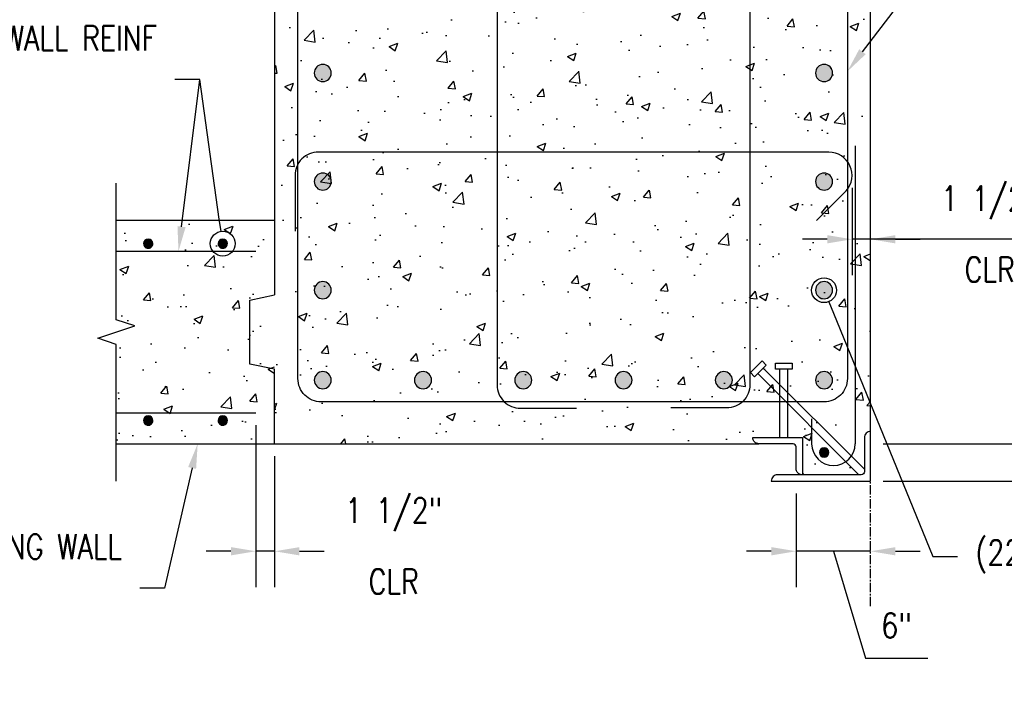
# Model space of a CAD drawing. Header units: inches. Extents: x -95 to 1683, y 766 to 1410.
# Tile 2 of 256: x 181 to 260, y 813 to 867. Entities that reach past the tile are written whole.
import ezdxf
from ezdxf import colors
from ezdxf.entities.mleader import LeaderData, LeaderLine
from ezdxf.math import Vec2, Vec3

# ---------------------------------------------------------------- set-up
doc = ezdxf.new("R2010")
doc.units = ezdxf.units.IN
doc.header["$MEASUREMENT"] = 0
doc.header["$PDMODE"] = 2
doc.header["$PDSIZE"] = 5
doc.linetypes.add('CENTER2', pattern=[1.125, 0.75, -0.125, 0.125, -0.125])
for name, color, linetype in [('A-DETL', 3, 'Continuous'), ('A-DETL-GENF', 3, 'Continuous'), ('A-DETL-MEDM', 3, 'Continuous'), ('A-DETL-WIDE', 5, 'Continuous'), ('A-WALL', 4, 'Continuous'), ('S-ANNO-DIMS', 1, 'Continuous'), ('S-ANNO-NOTE', 2, 'Continuous'), ('S-COLS', 4, 'Continuous'), ('S-DETL-HVY', 4, 'Continuous'), ('S-DETL-LIGHT', 1, 'Continuous'), ('S-GRID', 1, 'CENTER2')]:
    doc.layers.add(name, color=color, linetype=linetype)
doc.layers.add('A-WALL-PATT', color=9, linetype='Continuous', true_color=0x808080)
doc.styles.add('Annotative', font='romans.shx', dxfattribs={"width": 0.8, "height": 0.125})
doc.dimstyles.new('Annotative', dxfattribs={"dimscale": 0, "dimtxt": 0.125, "dimasz": 0.125, "dimexe": 0.18, "dimexo": 0.0625, "dimgap": 0.09, "dimtad": 1, "dimdec": 3, "dimzin": 3, "dimdsep": 46, "dimlunit": 4, "dimtxsty": 'Annotative', "dimcen": 0.09, "dimclrt": 2, "dimazin": 2, "dimtfac": 1, "dimtdec": 3, "dimtmove": 1, "dimatfit": 0, "dimfxl": 1, "dimtfill": 1, "dimfrac": 2, "dimtolj": 1, "dimtzin": 0, "dimarcsym": 0})

# ---------------------------------------------------------------- blocks, each defined once
blk = doc.blocks.new('Reinforcing Bend Type T1_USACE - _6-1581527-PILASTER CORNER PLAN')
at = {"lineweight": -3}
blk.add_line((241.703, 886.984), (244.04, 889.32), dxfattribs=at)
for points in [[(244.05, 889.329, -0.655401), (247.202, 887.957), (247.202, 838.456, -0.414214), (245.327, 836.581), (204.827, 836.581, -0.414214), (202.952, 838.456), (202.952, 887.956, -0.414214), (204.827, 889.831), (245.257, 889.831)], [(244.355, 884.337), (246.745, 886.728, 0.1764), (247.202, 887.927, 0.017511)]]:
    blk.add_lwpolyline(points, format="xyb", dxfattribs=at)
blk = doc.blocks.new('Reinforcing Bar Section_USACE - __11-1185627-PILASTER CORNER PLAN')
at = {"layer": 'A-DETL-GENF'}
blk.add_hatch(color=256, dxfattribs=at).paths.add_polyline_path([(245.174, 887.411), (245.48, 887.411), (245.756, 887.543), (245.947, 887.783), (246.015, 888.081), (245.947, 888.379), (245.756, 888.618), (245.48, 888.751), (245.174, 888.751), (244.888, 888.605), (244.708, 888.379), (244.64, 888.081), (244.708, 887.783), (244.899, 887.543)])
for start, end in [(0, 180), (180, 0)]:
    blk.add_arc((245.327, 888.081), 0.688, start, end, dxfattribs=at)
blk = doc.blocks.new('Reinforcing Bend Type T9_USACE - _6-1282184-PILASTER CORNER PLAN')
at = {"lineweight": -3}
blk.add_lwpolyline([(244.727, 851.207), (247.107, 853.587, 0.646084), (245.699, 856.709), (204.594, 856.709, 0.414214), (202.719, 854.834), (202.719, 850.331)], format="xyb", dxfattribs=at)
blk = doc.blocks.new('Reinforcing Bend Type T9_USACE - _6-1400937-PILASTER CORNER PLAN')
at = {"lineweight": -3}
blk.add_lwpolyline([(224.501, 887.391), (222.121, 889.772, 0.646084), (218.999, 888.364), (218.999, 873.834), (218.999, 837.968, 0.414214), (220.874, 836.093), (225.377, 836.093)], format="xyb", dxfattribs=at)
blk = doc.blocks.new('Reinforcing Bar Section_USACE - __6-1491246-PILASTER CORNER PLAN')
at = {"layer": 'A-DETL-GENF'}
blk.add_hatch(color=256, dxfattribs=at).paths.add_polyline_path([(247.202, 897.01), (247.365, 897.047), (247.496, 897.152), (247.568, 897.302), (247.568, 897.469), (247.496, 897.619), (247.365, 897.723), (247.202, 897.76), (247.04, 897.723), (246.909, 897.619), (246.837, 897.469), (246.837, 897.302), (246.909, 897.152), (247.04, 897.047)])
for start, end in [(90, 270), (270, 90)]:
    blk.add_arc((247.202, 897.385), 0.375, start, end, dxfattribs=at)
blk = doc.blocks.new('Reinforcing Bar Section_USACE - __6-1581488-PILASTER CORNER PLAN')
at = {"layer": 'A-DETL-GENF'}
blk.add_hatch(color=256, dxfattribs=at).paths.add_polyline_path([(238.952, 897.01), (239.115, 897.047), (239.246, 897.152), (239.318, 897.302), (239.318, 897.469), (239.246, 897.619), (239.115, 897.723), (238.952, 897.76), (238.79, 897.723), (238.659, 897.619), (238.587, 897.469), (238.587, 897.302), (238.659, 897.152), (238.79, 897.047)])
for start, end in [(90, 270), (270, 90)]:
    blk.add_arc((238.952, 897.385), 0.375, start, end, dxfattribs=at)
blk = doc.blocks.new('Break Line - Break Line-2020310-PILASTER CORNER PLAN')
at = {"layer": 'A-DETL-MEDM', "lineweight": -3}
for p, q in [((188.327, 840.206), (188.327, 851.206)), ((189.827, 839.706), (188.327, 840.206)), ((186.827, 838.706), (189.827, 839.706)), ((188.327, 838.206), (186.827, 838.706)), ((188.327, 827.206), (188.327, 838.206))]:
    blk.add_line(p, q, dxfattribs=at)
blk = doc.blocks.new('*D64')
at = {"layer": 'Defpoints', "color": 0, "transparency": 16777216}
for p in [(249.077, 893.206), (249.077, 833.206), (278.565, 833.206)]:
    blk.add_point(p, dxfattribs=at)
at = {"layer": 'S-ANNO-DIMS', "color": 0, "lineweight": -2, "transparency": 16777216}
for p, q in [((278.565, 891.206), (278.565, 835.206)), ((250.077, 833.206), (281.445, 833.206))]:
    blk.add_line(p, q, dxfattribs=at)
at = {"layer": 'S-ANNO-DIMS', "color": 0, "transparency": 16777216}
for points in [[(278.231, 891.206), (278.898, 891.206), (278.565, 893.206)], [(278.231, 835.206), (278.898, 835.206), (278.565, 833.206)]]:
    blk.add_solid(points, dxfattribs=at)
at = {"layer": 'S-ANNO-DIMS', "color": 2, "lineweight": -3, "transparency": 16777216, "insert": (275.934, 863.206), "char_height": 2, "width": 8.21858, "attachment_point": 5, "rotation": 90, "style": 'Annotative'}
blk.add_mtext('\\A1;5\'-0"', dxfattribs=at)
blk = doc.blocks.new('_DotBlank')
at = {"color": 0, "linetype": 'ByBlock', "lineweight": -2}
blk.add_line((-0.5, 0), (-1, 0), dxfattribs=at)
blk.add_circle((0, 0), 0.5, dxfattribs=at)
blk = doc.blocks.new('Reinf Bar Section_USACE - __6-599924-PILASTER MIDDLE LEFT PLAN')
at = {"layer": 'A-DETL-GENF'}
blk.add_hatch(color=256, dxfattribs=at).paths.add_polyline_path([(-0.083, -0.366), (0.083, -0.366), (0.234, -0.293), (0.338, -0.163), (0.375, 0), (0.338, 0.163), (0.234, 0.293), (0.083, 0.366), (-0.083, 0.366), (-0.234, 0.293), (-0.338, 0.163), (-0.375, 0), (-0.338, -0.163), (-0.234, -0.293)])
for start, end in [(0, 180), (180, 0)]:
    blk.add_arc((0, 0), 0.375, start, end, dxfattribs=at)
blk = doc.blocks.new('*D70')
at = {"layer": 'Defpoints', "color": 0, "transparency": 16777216}
for p in [(243.077, 830.206), (249.077, 830.206), (243.077, 824.545)]:
    blk.add_point(p, dxfattribs=at)
at = {"layer": 'S-ANNO-DIMS', "color": 0, "lineweight": -2, "transparency": 16777216}
for p, q in [((243.077, 829.206), (243.077, 821.665)), ((241.077, 824.545), (239.077, 824.545)), ((249.077, 824.545), (243.077, 824.545)), ((249.077, 824.545), (243.077, 824.545)), ((246.077, 824.545), (248.661, 815.934)), ((251.077, 824.545), (253.077, 824.545)), ((248.661, 815.934), (253.674, 815.934))]:
    blk.add_line(p, q, dxfattribs=at)
at = {"layer": 'S-ANNO-DIMS', "color": 0, "transparency": 16777216}
for points in [[(241.077, 824.878), (241.077, 824.212), (243.077, 824.545)], [(251.077, 824.878), (251.077, 824.212), (249.077, 824.545)]]:
    blk.add_solid(points, dxfattribs=at)
at = {"layer": 'S-ANNO-DIMS', "color": 2, "transparency": 16777216, "insert": (251.167, 818.564), "char_height": 2, "attachment_point": 5, "style": 'Annotative', "bg_fill": 3, "box_fill_scale": 1.25, "bg_fill_color": 256, "bg_fill_true_color": 13158600, "bg_fill_transparency": 0}
blk.add_mtext('\\A1;6"', dxfattribs=at)
blk = doc.blocks.new('*D71')
at = {"layer": 'Defpoints', "color": 0, "transparency": 16777216}
for p in [(249.077, 833.206), (249.077, 830.206), (270.033, 830.206)]:
    blk.add_point(p, dxfattribs=at)
at = {"layer": 'S-ANNO-DIMS', "color": 0, "lineweight": -2, "transparency": 16777216}
for p, q in [((270.033, 844.414), (270.033, 833.206)), ((270.033, 835.206), (270.033, 837.206)), ((270.033, 833.206), (270.033, 830.206)), ((270.033, 833.206), (270.033, 830.206)), ((250.077, 830.206), (272.913, 830.206)), ((270.033, 828.206), (270.033, 826.206))]:
    blk.add_line(p, q, dxfattribs=at)
at = {"layer": 'S-ANNO-DIMS', "color": 0, "transparency": 16777216}
for points in [[(269.699, 835.206), (270.366, 835.206), (270.033, 833.206)], [(269.699, 828.206), (270.366, 828.206), (270.033, 830.206)]]:
    blk.add_solid(points, dxfattribs=at)
at = {"layer": 'S-ANNO-DIMS', "color": 2, "transparency": 16777216, "insert": (267.402, 841.87), "char_height": 2, "attachment_point": 5, "rotation": 90, "style": 'Annotative'}
blk.add_mtext('\\A1;3"', dxfattribs=at)
blk = doc.blocks.new('*D73')
at = {"layer": 'Defpoints', "color": 0, "transparency": 16777216}
for p in [(199.562, 835.697), (201.077, 833.206), (199.562, 824.545)]:
    blk.add_point(p, dxfattribs=at)
at = {"layer": 'S-ANNO-DIMS', "color": 0, "lineweight": -2, "transparency": 16777216}
for p, q in [((199.562, 834.697), (199.562, 821.665)), ((201.077, 832.206), (201.077, 821.665)), ((197.562, 824.545), (195.562, 824.545)), ((201.077, 824.545), (199.562, 824.545)), ((203.077, 824.545), (205.077, 824.545))]:
    blk.add_line(p, q, dxfattribs=at)
at = {"layer": 'S-ANNO-DIMS', "color": 0, "transparency": 16777216}
for points in [[(197.562, 824.878), (197.562, 824.212), (199.562, 824.545)], [(203.077, 824.878), (203.077, 824.212), (201.077, 824.545)]]:
    blk.add_solid(points, dxfattribs=at)
at = {"layer": 'S-ANNO-DIMS', "color": 2, "transparency": 16777216, "char_height": 2, "attachment_point": 5, "style": 'Annotative', "bg_fill": 3, "box_fill_scale": 1.25, "bg_fill_color": 256, "bg_fill_true_color": 13158600, "bg_fill_transparency": 0}
for s, insert in [('\\A1;1 1/2"', (210.67, 827.509)), ('\\A1;CLR', (210.67, 822.105))]:
    blk.add_mtext(s, dxfattribs=dict(at, insert=insert))
blk = doc.blocks.new('*D74')
at = {"layer": 'Defpoints', "color": 0, "transparency": 16777216}
for p in [(247.577, 854.831), (247.577, 849.684), (249.077, 843.655)]:
    blk.add_point(p, dxfattribs=at)
at = {"layer": 'S-ANNO-DIMS', "color": 0, "lineweight": -2, "transparency": 16777216}
for p, q in [((247.577, 853.831), (247.577, 846.804)), ((249.077, 844.655), (249.077, 852.564)), ((245.577, 849.684), (243.577, 849.684)), ((249.077, 849.684), (247.577, 849.684)), ((249.077, 849.684), (247.577, 849.684)), ((264.262, 849.684), (249.077, 849.684)), ((251.077, 849.684), (253.077, 849.684))]:
    blk.add_line(p, q, dxfattribs=at)
at = {"layer": 'S-ANNO-DIMS', "color": 0, "transparency": 16777216}
for points in [[(245.577, 850.017), (245.577, 849.35), (247.577, 849.684)], [(251.077, 850.017), (251.077, 849.35), (249.077, 849.684)]]:
    blk.add_solid(points, dxfattribs=at)
at = {"layer": 'S-ANNO-DIMS', "color": 2, "transparency": 16777216, "insert": (258.67, 847.244), "char_height": 2, "attachment_point": 5, "style": 'Annotative', "bg_fill": 3, "box_fill_scale": 1.25, "bg_fill_color": 256, "bg_fill_true_color": 13158600, "bg_fill_transparency": 0}
blk.add_mtext('\\A1;CLR', dxfattribs=at)
at = {"layer": 'S-ANNO-DIMS', "color": 2, "transparency": 16777216, "insert": (258.67, 852.647), "char_height": 2, "attachment_point": 5, "style": 'Annotative', "bg_fill": 3, "box_fill_scale": 1.25, "bg_fill_color": 256, "bg_fill_true_color": 13158600, "bg_fill_transparency": 0}
blk.add_mtext('\\A1;1 1/2"', dxfattribs=at)

msp = doc.modelspace()

# ---------------------------------------------------------------- hatches: boundary and pattern name
at = {"layer": 'A-WALL-PATT', "lineweight": -3}
h = msp.add_hatch(dxfattribs=at)
h.set_pattern_fill('AR-CONC', color=256, style=0)
h.set_pattern_definition([(50, (0, 0), (7.1726, -0.62752), [0.75, -8.25]), (355, (0, 0), (-1.387513, 7.52192), [0.6, -6.6]), (100.45144, (0.598, -0.052), (5.78509, 6.8944), [0.6374, -7.01142]), (46.1842, (0, 2), (10.67241, -1.65519), [1.125, -12.375]), (96.6356, (0.889, 1.862), (9.34662, 9.74119), [0.9561, -10.51714]), (351.1842, (0, 2), (9.34662, 9.74119), [0.9, -9.9]), (21, (1, 1.5), (5.96907, -4.02619), [0.75, -8.25]), (326, (1, 1.5), (2.433153, 7.2515), [0.6, -6.6]), (71.45144, (1.4974, 1.1645), (8.402224, 3.22531), [0.6374, -7.01142]), (37.5, (0, 0), (0.1215986, 3.3289385), [0, -6.52, 0, -6.7, 0, -6.625]), (7.5, (0, 0), (2.630695, 3.944117), [0, -3.82, 0, -6.37, 0, -2.525]), (327.5, (-2.23, 0), (5.338224, -0.225549), [0, -2.5, 0, -7.8, 0, -10.35]), (317.5, (-3.23, 0), (5.831862, 1.00105), [0, -3.25, 0, -5.18, 0, -7.35])])
h.paths.add_polyline_path([(249.0774, 893.2059), (241.0774, 893.2059), (240.7574, 894.7059), (237.3974, 894.7059), (237.0774, 893.2059), (229.0774, 893.2059), (229.0774, 893.2059), (201.0774, 893.2059), (201.0774, 845.2059), (199.0774, 844.7793), (199.0774, 839.6326), (201.0774, 839.2059), (201.0774, 833.2059), (201.0774, 833.2059), (240.0774, 833.2059, -0.4142136), (239.5774, 833.7059), (243.5774, 833.7059), (243.5774, 830.7059), (248.3274, 830.7059, 0.4142136), (248.5774, 830.9559), (248.5774, 833.7059, -0.4142136), (249.0774, 834.2059)])
h = msp.add_hatch(dxfattribs=at)
h.set_pattern_fill('AR-CONC', color=256, style=0)
h.set_pattern_definition([(50, (3e-14, 3), (7.1726, -0.62752), [0.75, -8.25]), (355, (3e-14, 3), (-1.387513, 7.52192), [0.6, -6.6]), (100.4514, (0.598, 2.948), (5.78509, 6.8944), [0.6374, -7.01142]), (46.1842, (3e-14, 5), (10.67241, -1.65519), [1.125, -12.375]), (96.6356, (0.889, 4.862), (9.34662, 9.74119), [0.9561, -10.51714]), (351.1842, (3e-14, 5), (9.34662, 9.74119), [0.9, -9.9]), (21, (1, 4.5), (5.96907, -4.02619), [0.75, -8.25]), (326, (1, 4.5), (2.433153, 7.2515), [0.6, -6.6]), (71.4514, (1.4974, 4.1645), (8.402224, 3.22531), [0.6374, -7.01142]), (37.5, (3e-14, 3), (0.1215986, 3.3289385), [0, -6.52, 0, -6.7, 0, -6.625]), (7.5, (3e-14, 3), (2.630695, 3.944117), [0, -3.82, 0, -6.37, 0, -2.525]), (327.5, (-2.23, 3), (5.338224, -0.225549), [0, -2.5, 0, -7.8, 0, -10.35]), (317.5, (-3.23, 3), (5.831862, 1.00105), [0, -3.25, 0, -5.18, 0, -7.35])])
h.paths.add_polyline_path([(188.3274, 833.2059), (201.0774, 833.2059), (201.0774, 851.2059), (188.3274, 851.2059), (188.3274, 843.2059), (189.8274, 842.7059), (186.8274, 841.7059), (188.3274, 841.2059), (188.3274, 837.9182)])
h.paths.add_polyline_path([(190.8145, 837.7153), (190.6642, 837.7878), (190.5601, 837.9182), (190.523, 838.0809), (190.5601, 838.2436), (190.6642, 838.3741), (190.8145, 838.4465), (190.9814, 838.4465), (191.1318, 838.3741), (191.2358, 838.2436), (191.273, 838.0809), (191.2358, 837.9182), (191.1318, 837.7878), (190.9814, 837.7153)], flags=16)
h.paths.add_polyline_path([(196.9814, 837.7153), (196.8145, 837.7153), (196.6642, 837.7878), (196.5601, 837.9182), (196.523, 838.0809), (196.5601, 838.2436), (196.6642, 838.3741), (196.8145, 838.4465), (196.9814, 838.4465), (197.1318, 838.3741), (197.2358, 838.2436), (197.273, 838.0809), (197.2358, 837.9182), (197.1318, 837.7878)], flags=16)
h.paths.add_polyline_path([(190.9814, 845.9653), (190.8145, 845.9653), (190.6642, 846.0378), (190.5601, 846.1682), (190.523, 846.3309), (190.5601, 846.4936), (190.6642, 846.6241), (190.8145, 846.6965), (190.9814, 846.6965), (191.1318, 846.6241), (191.2358, 846.4936), (191.273, 846.3309), (191.2358, 846.1682), (191.1318, 846.0378)], flags=16)
h.paths.add_polyline_path([(196.8145, 845.9653), (196.6642, 846.0378), (196.5601, 846.1682), (196.523, 846.3309), (196.5601, 846.4936), (196.6642, 846.6241), (196.8145, 846.6965), (196.9814, 846.6965), (197.1318, 846.6241), (197.2358, 846.4936), (197.273, 846.3309), (197.2358, 846.1682), (197.1318, 846.0378), (196.9814, 845.9653)], flags=16)

# ---------------------------------------------------------------- linework, layer by layer
at = {"layer": 'A-DETL', "lineweight": -3}
for p, q in [((188.3274, 848.7145), (199.5618, 848.7145)), ((188.3274, 835.6974), (199.5618, 835.6974))]:
    msp.add_line(p, q, dxfattribs=at)
at = {"layer": 'A-DETL-WIDE', "lineweight": -3}
for p, q in [((247.8274, 857.2059), (247.8274, 833.2059)), ((244.3274, 835.2059), (244.3274, 833.2059))]:
    msp.add_line(p, q, dxfattribs=at)
msp.add_arc((246.0774, 833.2059), 1.75, 180, 0, dxfattribs=at)
at = {"layer": 'A-WALL', "lineweight": -3}
for p, q in [((201.0774, 851.2059), (188.3274, 851.2059)), ((188.3274, 833.2059), (201.0774, 833.2059))]:
    msp.add_line(p, q, dxfattribs=at)
at = {"layer": 'S-COLS', "lineweight": -3}
for p, q in [((201.0774, 893.2059), (201.0774, 845.2059)), ((249.0774, 834.2059), (249.0774, 893.2059)), ((199.0774, 844.7793), (201.0774, 845.2059)), ((199.0774, 839.6326), (199.0774, 844.7793)), ((201.0774, 839.2059), (199.0774, 839.6326)), ((201.0774, 833.2059), (201.0774, 839.2059)), ((201.0774, 833.2059), (240.0774, 833.2059))]:
    msp.add_line(p, q, dxfattribs=at)
at = {"layer": 'S-DETL-LIGHT', "lineweight": -3}
for p, q in [((239.3961, 838.9407), (240.3427, 839.8872)), ((240.3427, 839.8872), (240.6767, 839.5531)), ((240.6767, 839.5531), (239.7302, 838.6066)), ((248.5774, 831.1514), (240.4262, 839.3026)), ((241.4081, 839.6902), (242.7467, 839.6902)), ((241.4081, 839.2177), (241.4081, 839.6902)), ((242.7467, 839.2177), (241.4081, 839.2177)), ((241.7624, 833.7059), (241.7624, 839.2177)), ((242.3923, 839.2177), (242.3923, 833.7059)), ((242.7467, 839.6902), (242.7467, 839.2177)), ((239.7302, 838.6066), (239.3961, 838.9407)), ((248.132, 830.7059), (239.9807, 838.8572))]:
    msp.add_line(p, q, dxfattribs=at)
for points in [[(243.0774, 832.9559, 0.4142136), (242.8274, 833.2059), (240.0774, 833.2059, -0.4142136), (239.5774, 833.7059), (243.5774, 833.7059), (243.5774, 830.7059, -0.4142136), (243.0774, 831.2059)], [(248.3274, 830.7059), (241.5774, 830.7059, 0.4142136), (241.0774, 830.2059), (249.0774, 830.2059), (249.0774, 834.2059, 0.4142136), (248.5774, 833.7059), (248.5774, 830.9559, -0.4142136)]]:
    msp.add_lwpolyline(points, format="xyb", close=True, dxfattribs=at)
at = {"layer": 'S-GRID', "lineweight": -3}
msp.add_line((249.0774, 820.1184), (249.0774, 920.2857), dxfattribs=at)

# ---------------------------------------------------------------- block references
at = {"layer": 'A-DETL-GENF', "lineweight": -3}
for name, p in [('Reinforcing Bar Section_USACE - __11-1185627-PILASTER CORNER PLAN', (-40.375, -25)), ('Reinforcing Bar Section_USACE - __11-1185627-PILASTER CORNER PLAN', (0, -25)), ('Reinforcing Bar Section_USACE - __11-1185627-PILASTER CORNER PLAN', (-40.375, -33.75)), ('Reinforcing Bar Section_USACE - __11-1185627-PILASTER CORNER PLAN', (0, -33.75)), ('Break Line - Break Line-2020310-PILASTER CORNER PLAN', (0, 3)), ('Reinforcing Bar Section_USACE - __11-1185627-PILASTER CORNER PLAN', (-40.375, -42.5)), ('Reinforcing Bar Section_USACE - __11-1185627-PILASTER CORNER PLAN', (0, -42.5)), ('Reinforcing Bar Section_USACE - __11-1185627-PILASTER CORNER PLAN', (-40.375, -49.75)), ('Reinforcing Bar Section_USACE - __11-1185627-PILASTER CORNER PLAN', (-32.3, -49.75)), ('Reinforcing Bar Section_USACE - __11-1185627-PILASTER CORNER PLAN', (-24.225, -49.75)), ('Reinforcing Bar Section_USACE - __11-1185627-PILASTER CORNER PLAN', (-16.15, -49.75)), ('Reinforcing Bar Section_USACE - __11-1185627-PILASTER CORNER PLAN', (-8.075, -49.75)), ('Reinforcing Bar Section_USACE - __11-1185627-PILASTER CORNER PLAN', (0, -49.75)), ('Reinf Bar Section_USACE - __6-599924-PILASTER MIDDLE LEFT PLAN', (245.3257, 832.5112))]:
    msp.add_blockref(name, p, dxfattribs=at)
at = {"layer": 'A-DETL-GENF', "lineweight": -3, "rotation": 90.0000000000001}
for name, p in [('Reinforcing Bar Section_USACE - __6-1491246-PILASTER CORNER PLAN', (1088.2833, 602.1286)), ('Reinforcing Bar Section_USACE - __6-1491246-PILASTER CORNER PLAN', (1094.2833, 602.1286)), ('Reinforcing Bar Section_USACE - __6-1581488-PILASTER CORNER PLAN', (1088.2833, 596.1286)), ('Reinforcing Bar Section_USACE - __6-1581488-PILASTER CORNER PLAN', (1094.2833, 596.1286))]:
    msp.add_blockref(name, p, dxfattribs=at)
at = {"layer": 'S-DETL-HVY', "lineweight": -3}
for name, p in [('Reinforcing Bend Type T1_USACE - _6-1581527-PILASTER CORNER PLAN', (0, 0)), ('Reinforcing Bend Type T9_USACE - _6-1400937-PILASTER CORNER PLAN', (0, -0.0312)), ('Reinforcing Bend Type T9_USACE - _6-1282184-PILASTER CORNER PLAN', (0, 0))]:
    msp.add_blockref(name, p, dxfattribs=at)
at = {"layer": 'S-DETL-HVY', "lineweight": -3, "xscale": -1}
msp.add_blockref('Reinforcing Bend Type T9_USACE - _6-1400937-PILASTER CORNER PLAN', (458.3548, 0), dxfattribs=at)

# ---------------------------------------------------------------- dimensions: what is measured, and where the dimension line sits
at = {"layer": 'S-ANNO-DIMS', "lineweight": -3}
dim = msp.add_linear_dim(base=(278.5646, 833.2059), p1=(249.0774, 893.2059), p2=(249.0774, 833.2059), angle=90, dimstyle='Annotative', override={"dimpost": '\\X', "dimse1": 1, "dimtfill": 0}, dxfattribs=at)
dim.commit()
dim.dimension.update_dxf_attribs({"geometry": '*D64', "text_midpoint": (275.9341, 863.2059)})

# ---------------------------------------------------------------- leaders
at = {"layer": 'S-ANNO-NOTE', "lineweight": -3}
ml = msp.add_multileader_mtext('Standard', dxfattribs=at)
ml.set_content('\\pxt3.2,6.4,9.6,12.8,16,19.2,22.4,25.6,28.8,32,35.2,38.4,41.6,44.8,48,51.2,54.4,57.6,60.8,64,67.2,70.4,73.6,76.8,80,83.2,86.4,89.6,92.8,96,99.2,102.4;#6 TIE SETS @ 4" OC', color=256, style='Annotative')
ml.set_leader_properties(color=1, linetype='ByLayer', lineweight=-1)
ml.build(insert=Vec2(0, 0))
ml.multileader.update_dxf_attribs({"text_right_attachment_type": 3, "dogleg_length": 0.125, "arrow_head_size": 2, "scale": 16})
ctx = ml.context
ctx.base_point, ctx.scale, ctx.char_height, ctx.arrow_head_size, ctx.landing_gap_size, ctx.plane_origin = Vec3(255.0472, 870.8413), 16, 2, 2, 1.44, Vec3(246.0227, 836.4816)
ctx.right_attachment = 3
notes = []
notes.append((ctx, [(0, (1, 1, 0), (253.0472, 870.8413), (1, 0), 2, [(0, [(247.2024, 863.2066)], 0, [])])]))
ctx.mtext.insert, ctx.mtext.width, ctx.mtext.flow_direction = Vec3(256.4872, 871.8413), 16.053493, 5
ml = msp.add_multileader_mtext('Standard', dxfattribs=at)
ml.set_content('RETAINING WALL REINF', color=256, style='Annotative')
ml.set_leader_properties(color=1, linetype='ByLayer', lineweight=-1)
ml.build(insert=Vec2(0, 0))
ml.multileader.update_dxf_attribs({"text_left_attachment_type": 3, "text_right_attachment_type": 3, "dogleg_length": 0.125, "arrow_head_size": 2, "scale": 16})
ctx = ml.context
ctx.base_point, ctx.scale, ctx.char_height, ctx.arrow_head_size, ctx.landing_gap_size, ctx.plane_origin = Vec3(176.2931, 862.5564), 16, 2, 2, 1.44, Vec3(196.8735, 849.6895)
ctx.left_attachment, ctx.right_attachment, ctx.text_align_type = 3, 3, 2
notes.append((ctx, [(0, (1, 1, 0), (195.0398, 862.5564), (-1, 0), 2, [(1, [(193.3334, 848.7145)], 0, [])])]))
ctx.mtext.insert, ctx.mtext.width, ctx.mtext.alignment, ctx.mtext.flow_direction = Vec3(191.5998, 866.8898), 17.902535, 3, 5
ml = msp.add_multileader_mtext('Standard', dxfattribs=at)
ml.set_content('', color=256, style='Annotative')
ml.set_leader_properties(color=1, lineweight=-1)
ml.set_arrow_properties(name='DOTBLANK')
ml.build(insert=Vec2(0, 0))
ml.multileader.update_dxf_attribs({"has_dogleg": 0, "text_right_attachment_type": 3, "dogleg_length": 0.125, "arrow_head_size": 2, "scale": 16})
ctx = ml.context
ctx.base_point, ctx.scale, ctx.char_height, ctx.arrow_head_size, ctx.landing_gap_size, ctx.plane_origin = Vec3(192.1598, 862.5564), 16, 2, 2, 1.44, Vec3(196.898, 849.3309)
ctx.right_attachment = 3
notes.append((ctx, [(0, (1, 1, 0), (197.0398, 862.5564), (-1, 0), 2, [(0, [(196.898, 849.3309)], 0, [])])]))
ctx.mtext.insert, ctx.mtext.flow_direction = Vec3(193.5998, 863.5564), 5
ml = msp.add_multileader_mtext('Standard', dxfattribs=at)
ml.set_content('\\pxt3.2,6.4,9.6,12.8,16,19.2,22.4,25.6,28.8,32,35.2,38.4,41.6,44.8,48,51.2,54.4,57.6,60.8,64,67.2,70.4,73.6,76.8,80,83.2,86.4,89.6,92.8,96,99.2,102.4;{\\C256;(22)^I- #11 VERTICALS}', color=256, style='Annotative')
ml.set_leader_properties(color=1, linetype='ByLayer', lineweight=-1)
ml.set_arrow_properties(name='DOTBLANK')
ml.build(insert=Vec2(0, 0))
ml.multileader.update_dxf_attribs({"text_right_attachment_type": 3, "dogleg_length": 0.125, "arrow_head_size": 2, "scale": 16})
ctx = ml.context
ctx.base_point, ctx.scale, ctx.char_height, ctx.arrow_head_size, ctx.landing_gap_size, ctx.plane_origin = Vec3(256.0774, 824.1138), 16, 2, 2, 1.44, Vec3(245.4784, 844.8341)
ctx.right_attachment = 3
notes.append((ctx, [(0, (1, 1, 0), (254.0774, 824.1138), (1, 0), 2, [(0, [(245.3274, 845.5809)], 0, [])])]))
ctx.mtext.insert, ctx.mtext.flow_direction = Vec3(257.5174, 825.4471), 5
ml = msp.add_multileader_mtext('Standard', dxfattribs=at)
ml.set_content('\\pxt3.2,6.4,9.6,12.8,16,19.2,22.4,25.6,28.8,32,35.2,38.4,41.6,44.8,48,51.2,54.4,57.6,60.8,64,67.2,70.4,73.6,76.8,80,83.2,86.4,89.6,92.8,96,99.2,102.4;{\\C256;RETAINING WALL}', color=256, style='Annotative')
ml.set_leader_properties(color=1, linetype='ByLayer', lineweight=-1)
ml.build(insert=Vec2(0, 0))
ml.multileader.update_dxf_attribs({"text_left_attachment_type": 3, "text_right_attachment_type": 3, "dogleg_length": 0.125, "arrow_head_size": 2, "scale": 16})
ctx = ml.context
ctx.base_point, ctx.scale, ctx.char_height, ctx.arrow_head_size, ctx.landing_gap_size, ctx.plane_origin = Vec3(176.0635, 821.576), 16, 2, 2, 1.44, Vec3(189.9616, 833.505)
ctx.left_attachment, ctx.right_attachment, ctx.text_align_type = 3, 3, 2
notes.append((ctx, [(1, (1, 1, 0), (192.2197, 821.576), (-1, 0), 2, [(0, [(194.8785, 833.2059)], 0, [])])]))
ctx.mtext.insert, ctx.mtext.width, ctx.mtext.alignment, ctx.mtext.flow_direction = Vec3(188.7797, 825.9093), 11.89455, 3, 5
for ctx, leaders in notes:
    for number, flags, end, landing, length, lines in leaders:
        leader = LeaderData()
        leader.index, (leader.has_last_leader_line, leader.has_dogleg_vector, leader.attachment_direction) = number, flags
        leader.last_leader_point, leader.dogleg_vector, leader.dogleg_length = Vec3(end), Vec3(landing), length
        for number, points, colour, breaks in lines:
            line = LeaderLine()
            line.index, line.vertices, line.color, line.breaks = number, Vec3.list(points), colors.encode_raw_color(colour), breaks
            leader.lines.append(line)
        ctx.leaders.append(leader)

# ---------------------------------------------------------------- next in the draw order: dimensions: what is measured, and where the dimension line sits
at = {"layer": 'S-ANNO-DIMS'}
dim = msp.add_linear_dim(base=(199.5618, 824.545), p1=(201.0774, 833.2059), p2=(199.5618, 835.6974), text='<>\\XCLR', dimstyle='Annotative', override={"dimpost": '\\X'}, dxfattribs=at)
dim.commit()
dim.dimension.update_dxf_attribs({"geometry": '*D73', "text_midpoint": (210.6698, 824.545), "dimtype": 160})
dim = msp.add_linear_dim(base=(243.0774, 824.545), p1=(249.0774, 830.2059), p2=(243.0774, 830.2059), dimstyle='Annotative', override={"dimpost": '\\X', "dimse1": 1}, dxfattribs=at)
dim.commit()
dim.dimension.update_dxf_attribs({"geometry": '*D70', "text_midpoint": (250.1008, 818.564)})

# ---------------------------------------------------------------- next in the draw order: dimensions: what is measured, and where the dimension line sits
dim = msp.add_linear_dim(base=(270.0325, 830.2059), p1=(249.0774, 833.2059), p2=(249.0774, 830.2059), angle=90, dimstyle='Annotative', override={"dimpost": '\\X', "dimse1": 1, "dimtfill": 0}, dxfattribs=at)
dim.commit()
dim.dimension.update_dxf_attribs({"geometry": '*D71', "text_midpoint": (270.9792, 841.8697), "dimtype": 160})

# ---------------------------------------------------------------- next in the draw order: dimensions: what is measured, and where the dimension line sits
dim = msp.add_linear_dim(base=(247.5774, 849.6836), p1=(249.0774, 843.6554), p2=(247.5774, 854.8309), text='<>\\XCLR', dimstyle='Annotative', override={"dimpost": '\\X'}, dxfattribs=at)
dim.commit()
dim.dimension.update_dxf_attribs({"geometry": '*D74', "text_midpoint": (258.6698, 849.6836), "dimtype": 160})

doc.saveas('drawing.dxf')
